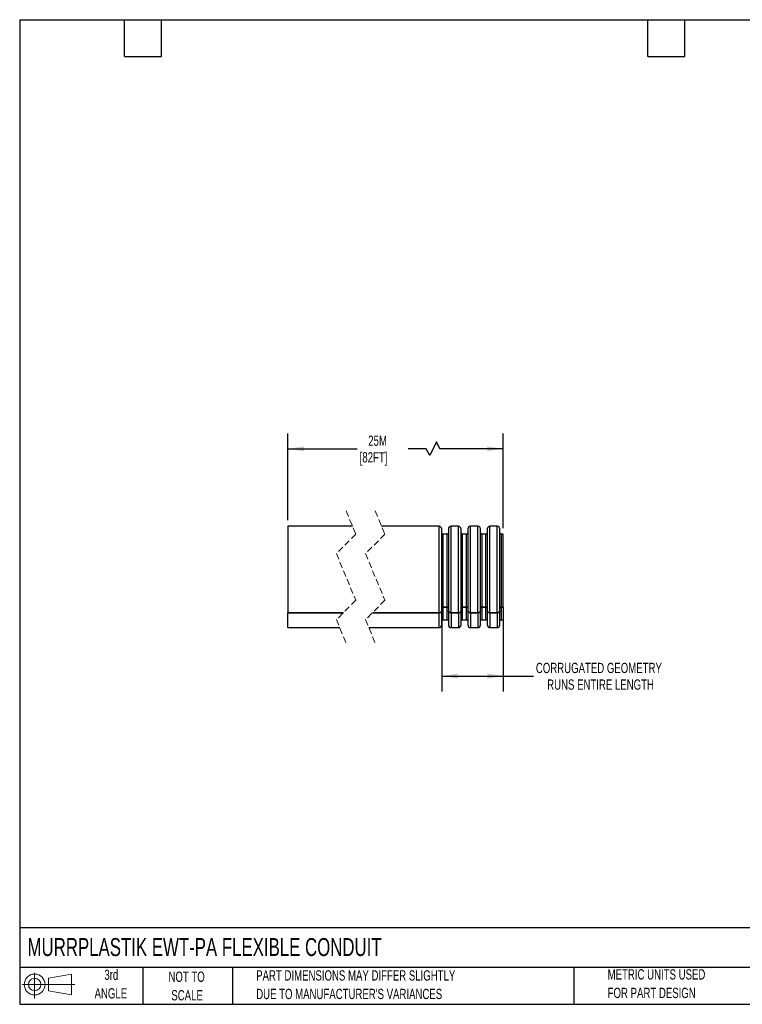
# Model space of a CAD drawing. Header units: millimetres. Extents: x 13 to 546, y 13 to 419.
# Tile 1 of 4: x 13 to 311, y 13 to 419. Entities that reach past the tile are written whole.
import ezdxf

# ---------------------------------------------------------------- set-up
doc = ezdxf.new("R2010")
doc.units = ezdxf.units.MM
doc.header["$LTSCALE"] = 2
doc.linetypes.add('HIDDEN', pattern=[1.905, 1.27, -0.635])
doc.layers.add('DIMENSIONS', color=140, linetype='Continuous', lineweight=25)
doc.layers.add('TEXT', color=140, linetype='Continuous', lineweight=25)
doc.layers.add('SLD-DEFPOINTS', color=7, linetype='Continuous')
doc.styles.add('SLDTEXTSTYLE0', font='TXT', dxfattribs={"width": 0.7})
doc.dimstyles.new('SLDDIMSTYLE0', dxfattribs={"dimtxt": 4.316016, "dimasz": 6.604, "dimexe": 0, "dimexo": 0.0625, "dimgap": 1.079004, "dimtad": 0, "dimtih": 1, "dimtoh": 1, "dimrnd": 1e-09, "dimzin": 12, "dimdsep": 46, "dimtxsty": 'SLDTEXTSTYLE0', "dimsah": 1, "dimcen": 0.09, "dimadec": 0, "dimazin": 3, "dimtfac": 1, "dimtofl": 0, "dimtmove": 0, "dimatfit": 3, "dimfxl": 0, "dimfrac": 2, "dimtolj": 1, "dimtzin": 12, "dimarcsym": 0})

# ---------------------------------------------------------------- blocks, each defined once
blk = doc.blocks.new('Block11')
at = {"color": 7, "linetype": 'Continuous', "lineweight": 18}
for p, q in [((5.18, 10.62), (5.18, 0)), ((10.96, 8.33), (20.35, 10.06)), ((10.96, 3.19), (10.96, 8.33)), ((20.35, 10.06), (20.35, 1.46)), ((0, 5.76), (21.75, 5.76)), ((10.96, 3.19), (20.35, 1.46))]:
    blk.add_line(p, q, dxfattribs=at)
for radius in [4.3, 2.57]:
    blk.add_circle((5.18, 5.76), radius, dxfattribs=at)
blk = doc.blocks.new('Block12')
at = {"layer": 'SLD-DEFPOINTS'}
blk.add_blockref('Block11', (0, 0), dxfattribs=at)
blk = doc.blocks.new('SW_NOTE_0_2')
at = {"layer": 'TEXT', "color": 0, "char_height": 4.2333, "attachment_point": 1, "style": 'SLDTEXTSTYLE0'}
for s, insert in [('PART DIMENSIONS MAY DIFFER SLIGHTLY', (0, 5.46)), ("DUE TO MANUFACTURER'S VARIANCES", (0, -2.19))]:
    blk.add_mtext(s, dxfattribs=dict(at, insert=insert))
blk = doc.blocks.new('SW_NOTE_0_3')
at = {"layer": 'TEXT', "color": 0, "char_height": 4.233, "attachment_point": 2, "style": 'SLDTEXTSTYLE0'}
for s, insert in [('NOT TO', (10.52, 5.46)), ('SCALE', (10.71, -2.19))]:
    blk.add_mtext(s, dxfattribs=dict(at, insert=insert))
blk = doc.blocks.new('SW_NOTE_0_4')
at = {"layer": 'TEXT', "color": 0, "char_height": 4.233, "attachment_point": 2, "style": 'SLDTEXTSTYLE0'}
for s, insert in [('3rd', (4.63, 5.46)), ('ANGLE', (4.44, -2.19))]:
    blk.add_mtext(s, dxfattribs=dict(at, insert=insert))
blk = doc.blocks.new('SW_NOTE_0_5')
at = {"layer": 'TEXT', "color": 0, "char_height": 4.2333, "attachment_point": 1, "style": 'SLDTEXTSTYLE0'}
for s, insert in [('METRIC UNITS USED', (0, 5.46)), ('FOR PART DESIGN', (0, -2.19))]:
    blk.add_mtext(s, dxfattribs=dict(at, insert=insert))
blk = doc.blocks.new('_D')
at = {"layer": 'DIMENSIONS'}
for p, q in [((123.36, 212.53), (123.36, 248.34)), ((212.14, 209.28), (212.14, 248.34)), ((184.64, 244.81), (181.82, 239.17)), ((186.05, 241.99), (184.64, 244.81)), ((123.36, 241.99), (151.95, 241.99)), ((180.41, 241.99), (172.92, 241.99)), ((181.82, 239.17), (180.41, 241.99)), ((212.14, 241.99), (186.05, 241.99))]:
    blk.add_line(p, q, dxfattribs=at)
for points in [[(123.36, 241.99), (129.97, 240.98), (129.97, 243.01)], [(212.14, 241.99), (205.54, 243.01), (205.54, 240.98)]]:
    blk.add_solid(points, dxfattribs=at)
at = {"layer": 'DIMENSIONS', "char_height": 4.233, "attachment_point": 1, "style": 'SLDTEXTSTYLE0'}
for s, insert in [('25M', (156.46, 247.45)), ('[82FT]', (152.92, 240.59))]:
    blk.add_mtext(s, dxfattribs=dict(at, insert=insert))
blk = doc.blocks.new('_D_1')
at = {"layer": 'DIMENSIONS'}
for p, q in [((186.75, 172.56), (186.75, 141.84)), ((212.14, 174.08), (212.14, 141.84)), ((186.75, 148.19), (212.14, 148.19)), ((212.14, 148.19), (224.65, 148.19))]:
    blk.add_line(p, q, dxfattribs=at)
for points in [[(186.75, 148.19), (193.36, 147.18), (193.36, 149.21)], [(212.14, 148.19), (205.54, 149.21), (205.54, 147.18)]]:
    blk.add_solid(points, dxfattribs=at)
at = {"layer": 'DIMENSIONS', "char_height": 4.2333, "attachment_point": 1, "style": 'SLDTEXTSTYLE0'}
for s, insert in [('CORRUGATED GEOMETRY', (225.61, 153.65)), ('RUNS ENTIRE LENGTH', (230.26, 146.79))]:
    blk.add_mtext(s, dxfattribs=dict(at, insert=insert))

msp = doc.modelspace()

# ---------------------------------------------------------------- linework, layer by layer
at = {"color": 7, "linetype": 'HIDDEN', "lineweight": 18}
for p, q in [((147.331, 216.343), (151.331, 206.718)), ((159.331, 216.343), (163.331, 206.718)), ((151.331, 206.718), (143.331, 198.718)), ((163.331, 206.718), (155.331, 198.718)), ((143.331, 198.718), (151.331, 179.468)), ((155.331, 198.718), (163.331, 179.468)), ((151.331, 179.468), (143.331, 171.468)), ((163.331, 179.468), (155.331, 171.468)), ((143.331, 171.468), (147.331, 161.843)), ((155.331, 171.468), (159.331, 161.843))]:
    msp.add_line(p, q, dxfattribs=at)
for p, q in [((149.97, 209.993), (123.361, 209.993)), ((123.361, 209.993), (123.361, 174.327)), ((185.652, 209.993), (161.97, 209.993)), ((185.652, 174.327), (185.652, 209.993)), ((186.767, 207.238), (186.752, 208.902)), ((186.752, 175.097), (186.752, 208.902)), ((189.533, 208.902), (189.518, 207.238)), ((189.533, 208.902), (189.533, 175.097)), ((193.652, 209.993), (190.633, 209.993)), ((190.633, 174.327), (190.633, 209.993)), ((193.652, 174.327), (193.652, 209.993)), ((194.767, 207.238), (194.752, 208.902)), ((194.752, 175.097), (194.752, 208.902)), ((197.533, 208.902), (197.518, 207.238)), ((197.533, 208.902), (197.533, 175.097)), ((201.652, 209.993), (198.633, 209.993)), ((198.633, 174.327), (198.633, 209.993)), ((201.652, 174.327), (201.652, 209.993)), ((202.767, 207.238), (202.752, 208.902)), ((202.752, 175.097), (202.752, 208.902)), ((205.533, 208.902), (205.518, 207.238)), ((205.533, 208.902), (205.533, 175.097)), ((209.652, 209.993), (206.633, 209.993)), ((206.633, 174.327), (206.633, 209.993)), ((209.652, 174.327), (209.652, 209.993)), ((210.767, 207.238), (210.752, 208.902)), ((210.752, 175.097), (210.752, 208.902)), ((186.767, 176.273), (186.767, 207.238)), ((189.018, 206.743), (187.266, 206.743)), ((187.266, 206.743), (187.266, 176.623)), ((189.018, 176.623), (189.018, 206.743)), ((189.518, 207.238), (189.518, 176.273)), ((194.767, 176.273), (194.767, 207.238)), ((197.018, 206.743), (195.266, 206.743)), ((195.266, 206.743), (195.266, 176.623)), ((197.018, 176.623), (197.018, 206.743)), ((197.518, 207.238), (197.518, 176.273)), ((202.767, 176.273), (202.767, 207.238)), ((205.018, 206.743), (203.266, 206.743)), ((203.266, 206.743), (203.266, 176.623)), ((205.018, 176.623), (205.018, 206.743)), ((205.518, 207.238), (205.518, 176.273)), ((210.767, 176.273), (210.767, 207.238)), ((212.142, 206.743), (211.266, 206.743)), ((211.266, 206.743), (211.266, 176.623)), ((212.142, 176.623), (212.142, 206.743)), ((186.767, 176.273), (186.752, 175.097)), ((186.752, 169.283), (186.752, 175.085)), ((186.767, 170.947), (186.767, 175.086)), ((189.018, 176.623), (187.266, 176.623)), ((187.266, 176.612), (189.018, 176.612)), ((187.266, 176.612), (187.266, 171.443)), ((189.018, 171.443), (189.018, 176.612)), ((189.518, 176.273), (189.533, 175.097)), ((189.518, 175), (189.518, 170.947)), ((189.533, 175.085), (189.533, 169.283)), ((194.752, 175.097), (194.767, 176.273)), ((194.752, 169.283), (194.752, 175.085)), ((194.767, 170.947), (194.767, 175.086)), ((197.018, 176.623), (195.266, 176.623)), ((195.266, 176.612), (197.018, 176.612)), ((195.266, 176.612), (195.266, 171.443)), ((197.018, 171.443), (197.018, 176.612)), ((197.518, 176.273), (197.533, 175.097)), ((197.518, 175), (197.518, 170.947)), ((197.533, 175.085), (197.533, 169.283)), ((202.752, 175.097), (202.767, 176.273)), ((202.752, 169.283), (202.752, 175.085)), ((202.767, 170.947), (202.767, 175.086)), ((205.018, 176.623), (203.266, 176.623)), ((203.266, 176.612), (205.018, 176.612)), ((203.266, 176.612), (203.266, 171.443)), ((205.018, 171.443), (205.018, 176.612)), ((205.518, 176.273), (205.533, 175.097)), ((205.518, 175), (205.518, 170.947)), ((205.533, 175.085), (205.533, 169.283)), ((210.752, 175.097), (210.767, 176.273)), ((210.752, 169.283), (210.752, 175.085)), ((210.767, 170.947), (210.767, 175.086)), ((211.266, 176.623), (212.142, 176.623)), ((212.142, 176.612), (211.266, 176.612)), ((211.266, 176.612), (211.266, 171.443)), ((212.142, 176.612), (212.142, 176.623)), ((212.142, 176.612), (212.142, 171.443)), ((123.361, 174.327), (123.361, 174.314)), ((123.361, 174.327), (146.191, 174.327)), ((146.178, 174.314), (123.361, 174.314)), ((123.361, 168.193), (123.361, 174.314)), ((185.652, 174.314), (158.178, 174.314)), ((158.191, 174.327), (185.652, 174.327)), ((185.652, 168.193), (185.652, 174.314)), ((186.752, 169.283), (186.767, 170.947)), ((187.266, 171.443), (189.018, 171.443)), ((189.518, 170.947), (189.533, 169.283)), ((193.652, 174.327), (190.633, 174.327)), ((190.633, 174.314), (193.652, 174.314)), ((190.633, 174.314), (190.633, 168.193)), ((193.652, 174.314), (193.652, 168.193)), ((194.752, 169.283), (194.767, 170.947)), ((195.266, 171.443), (197.018, 171.443)), ((197.518, 170.947), (197.533, 169.283)), ((201.652, 174.327), (198.633, 174.327)), ((198.633, 174.314), (201.652, 174.314)), ((198.633, 174.314), (198.633, 168.193)), ((201.652, 174.314), (201.652, 168.193)), ((202.752, 169.283), (202.767, 170.947)), ((203.266, 171.443), (205.018, 171.443)), ((205.518, 170.947), (205.533, 169.283)), ((209.652, 174.327), (206.633, 174.327)), ((206.633, 174.314), (209.652, 174.314)), ((206.633, 174.314), (206.633, 168.193)), ((209.652, 174.314), (209.652, 168.193)), ((210.752, 169.283), (210.767, 170.947)), ((211.266, 171.443), (212.142, 171.443)), ((123.361, 168.193), (144.692, 168.193)), ((156.692, 168.193), (185.652, 168.193)), ((190.633, 168.193), (193.652, 168.193)), ((198.633, 168.193), (201.652, 168.193)), ((206.633, 168.193), (209.652, 168.193))]:
    msp.add_line(p, q)
for centre, radius, start, end in [((185.652, 208.893), 1.1, 0.49999, 90.00005), ((190.633, 208.893), 1.1, 89.9999, 179.50001), ((193.652, 208.893), 1.1, 0.49999, 90.00001), ((198.633, 208.893), 1.1, 89.9999, 179.50001), ((201.652, 208.893), 1.1, 0.49999, 90.0001), ((206.633, 208.893), 1.1, 89.9999, 179.50001), ((209.652, 208.893), 1.1, 0.49999, 90.0001), ((187.266, 207.243), 0.5, 180.4999, 270.00015), ((189.018, 207.243), 0.5, 269.99996, 359.5001), ((195.266, 207.243), 0.5, 180.4999, 270.00025), ((197.018, 207.243), 0.5, 269.99959, 359.50047), ((203.266, 207.243), 0.5, 180.49953, 270.00041), ((205.018, 207.243), 0.5, 270.00011, 359.49974), ((211.266, 207.243), 0.5, 180.49953, 270.00062), ((187.266, 170.943), 0.5, 89.99985, 179.5001), ((189.018, 170.943), 0.5, 0.4999, 90.00004), ((195.266, 170.943), 0.5, 89.99975, 179.5001), ((197.018, 170.943), 0.5, 0.49953, 90.00041), ((203.266, 170.943), 0.5, 89.99959, 179.50047), ((205.018, 170.943), 0.5, 0.50026, 89.99989), ((211.266, 170.943), 0.5, 89.99938, 179.50047), ((185.652, 169.293), 1.1, 269.99995, 359.50001), ((190.633, 169.293), 1.1, 180.49999, 270.0001), ((193.652, 169.293), 1.1, 269.99999, 359.50001), ((198.633, 169.293), 1.1, 180.49999, 270.0001), ((201.652, 169.293), 1.1, 269.9999, 359.50001), ((206.633, 169.293), 1.1, 180.49999, 270.0001), ((209.652, 169.293), 1.1, 269.9999, 359.50001)]:
    msp.add_arc(centre, radius, start, end)
for points, knots in [([(185.652, 174.327), (185.775, 174.335), (186.013, 174.351), (186.337, 174.479), (186.589, 174.67), (186.731, 174.893), (186.746, 175.042), (186.752, 175.097)], [0, 0, 0, 0, 0.2490697, 0.4846941, 0.6976279, 0.8872663, 1, 1, 1, 1]), ([(185.652, 174.314), (185.775, 174.322), (186.013, 174.338), (186.337, 174.466), (186.589, 174.658), (186.731, 174.881), (186.746, 175.03), (186.752, 175.085)], [0, 0, 0, 0, 0.2489926, 0.4845685, 0.6975057, 0.8872071, 1, 1, 1, 1]), ([(187.266, 176.623), (187.211, 176.619), (187.102, 176.612), (186.955, 176.554), (186.841, 176.467), (186.776, 176.366), (186.769, 176.298), (186.767, 176.273)], [0, 0, 0, 0, 0.2490705, 0.4846948, 0.697628, 0.887266, 1, 1, 1, 1]), ([(186.796, 176.377), (186.796, 176.377), (186.807, 176.421), (186.883, 176.49), (187.005, 176.569), (187.142, 176.607), (187.231, 176.611), (187.266, 176.612)], [0, 0, 0, 0, 0.0039574, 0.2441688, 0.5139019, 0.8079374, 1, 1, 1, 1]), ([(189.518, 176.273), (189.512, 176.313), (189.498, 176.398), (189.406, 176.503), (189.279, 176.579), (189.143, 176.618), (189.054, 176.622), (189.018, 176.623)], [0, 0, 0, 0, 0.1800421, 0.377725, 0.5997688, 0.8418579, 1, 1, 1, 1]), ([(189.018, 176.612), (189.074, 176.609), (189.183, 176.601), (189.329, 176.543), (189.445, 176.46), (189.483, 176.383), (189.499, 176.348)], [0, 0, 0, 0, 0.2873006, 0.5591187, 0.8048149, 1, 1, 1, 1]), ([(190.633, 174.327), (190.51, 174.335), (190.272, 174.351), (189.948, 174.479), (189.696, 174.67), (189.554, 174.893), (189.539, 175.042), (189.533, 175.097)], [0, 0, 0, 0, 0.2490696, 0.4846945, 0.6976277, 0.8872663, 1, 1, 1, 1]), ([(189.533, 175.085), (189.547, 174.996), (189.577, 174.81), (189.78, 174.579), (190.06, 174.411), (190.359, 174.326), (190.555, 174.318), (190.633, 174.314)], [0, 0, 0, 0, 0.1801312, 0.3778558, 0.5998805, 0.8419081, 1, 1, 1, 1]), ([(194.752, 175.097), (194.738, 175.009), (194.708, 174.823), (194.505, 174.592), (194.224, 174.424), (193.926, 174.339), (193.73, 174.331), (193.652, 174.327)], [0, 0, 0, 0, 0.1800418, 0.3777253, 0.5997684, 0.8418589, 1, 1, 1, 1]), ([(193.652, 174.314), (193.775, 174.322), (194.013, 174.338), (194.337, 174.466), (194.589, 174.658), (194.731, 174.881), (194.746, 175.03), (194.752, 175.085)], [0, 0, 0, 0, 0.2489927, 0.4845681, 0.6975059, 0.8872071, 1, 1, 1, 1]), ([(195.266, 176.623), (195.211, 176.619), (195.102, 176.612), (194.955, 176.554), (194.841, 176.467), (194.776, 176.366), (194.769, 176.298), (194.767, 176.273)], [0, 0, 0, 0, 0.2490705, 0.4846947, 0.6976278, 0.8872658, 1, 1, 1, 1]), ([(194.796, 176.377), (194.796, 176.377), (194.807, 176.421), (194.883, 176.49), (195.005, 176.569), (195.142, 176.607), (195.231, 176.611), (195.266, 176.612)], [0, 0, 0, 0, 0.003957, 0.2441693, 0.5139007, 0.8079375, 1, 1, 1, 1]), ([(197.518, 176.273), (197.512, 176.313), (197.498, 176.398), (197.406, 176.503), (197.279, 176.579), (197.143, 176.618), (197.054, 176.622), (197.018, 176.623)], [0, 0, 0, 0, 0.1800412, 0.3777257, 0.5997692, 0.8418581, 1, 1, 1, 1]), ([(197.018, 176.612), (197.074, 176.609), (197.183, 176.601), (197.329, 176.543), (197.445, 176.46), (197.483, 176.383), (197.499, 176.348)], [0, 0, 0, 0, 0.2873001, 0.5591178, 0.8048136, 1, 1, 1, 1]), ([(198.633, 174.327), (198.51, 174.335), (198.272, 174.351), (197.948, 174.479), (197.696, 174.67), (197.554, 174.893), (197.539, 175.042), (197.533, 175.097)], [0, 0, 0, 0, 0.2490698, 0.4846936, 0.6976279, 0.8872661, 1, 1, 1, 1]), ([(197.533, 175.085), (197.547, 174.996), (197.577, 174.81), (197.78, 174.579), (198.06, 174.411), (198.359, 174.326), (198.555, 174.318), (198.633, 174.314)], [0, 0, 0, 0, 0.1801312, 0.3778559, 0.5998816, 0.8419093, 1, 1, 1, 1]), ([(202.752, 175.097), (202.738, 175.009), (202.708, 174.823), (202.505, 174.592), (202.224, 174.424), (201.926, 174.339), (201.73, 174.331), (201.652, 174.327)], [0, 0, 0, 0, 0.1800416, 0.3777249, 0.5997689, 0.841859, 1, 1, 1, 1]), ([(201.652, 174.314), (201.775, 174.322), (202.013, 174.338), (202.337, 174.466), (202.589, 174.658), (202.731, 174.881), (202.746, 175.03), (202.752, 175.085)], [0, 0, 0, 0, 0.2489926, 0.4845678, 0.6975054, 0.8872071, 1, 1, 1, 1]), ([(203.266, 176.623), (203.211, 176.619), (203.102, 176.612), (202.955, 176.554), (202.841, 176.467), (202.776, 176.366), (202.769, 176.298), (202.767, 176.273)], [0, 0, 0, 0, 0.24907057, 0.48469491, 0.69762812, 0.8872662, 1, 1, 1, 1]), ([(202.796, 176.377), (202.796, 176.377), (202.807, 176.421), (202.883, 176.49), (203.005, 176.569), (203.142, 176.607), (203.231, 176.611), (203.266, 176.612)], [0, 0, 0, 0, 0.00395703, 0.24416936, 0.51390379, 0.80793746, 1, 1, 1, 1]), ([(205.518, 176.273), (205.512, 176.313), (205.498, 176.398), (205.406, 176.503), (205.279, 176.579), (205.143, 176.618), (205.054, 176.622), (205.018, 176.623)], [0, 0, 0, 0, 0.1800426, 0.3777253, 0.5997665, 0.8418553, 1, 1, 1, 1]), ([(205.018, 176.612), (205.074, 176.609), (205.183, 176.601), (205.329, 176.543), (205.445, 176.46), (205.483, 176.383), (205.499, 176.348)], [0, 0, 0, 0, 0.2873001, 0.5591178, 0.8048136, 1, 1, 1, 1]), ([(206.633, 174.327), (206.51, 174.335), (206.272, 174.351), (205.948, 174.479), (205.696, 174.67), (205.554, 174.893), (205.539, 175.042), (205.533, 175.097)], [0, 0, 0, 0, 0.2490696, 0.4846945, 0.6976277, 0.8872663, 1, 1, 1, 1]), ([(205.533, 175.085), (205.547, 174.996), (205.577, 174.81), (205.78, 174.579), (206.06, 174.411), (206.359, 174.326), (206.555, 174.318), (206.633, 174.314)], [0, 0, 0, 0, 0.1801307, 0.3778552, 0.5998796, 0.8419082, 1, 1, 1, 1]), ([(210.752, 175.097), (210.738, 175.009), (210.708, 174.823), (210.505, 174.592), (210.224, 174.424), (209.926, 174.339), (209.73, 174.331), (209.652, 174.327)], [0, 0, 0, 0, 0.1800421, 0.3777255, 0.5997685, 0.8418577, 1, 1, 1, 1]), ([(209.652, 174.314), (209.775, 174.322), (210.013, 174.338), (210.337, 174.466), (210.589, 174.658), (210.731, 174.881), (210.746, 175.03), (210.752, 175.085)], [0, 0, 0, 0, 0.2489925, 0.4845689, 0.6975055, 0.8872072, 1, 1, 1, 1]), ([(211.266, 176.623), (211.211, 176.619), (211.102, 176.612), (210.955, 176.554), (210.841, 176.467), (210.776, 176.366), (210.769, 176.298), (210.767, 176.273)], [0, 0, 0, 0, 0.2490705, 0.4846947, 0.6976278, 0.8872658, 1, 1, 1, 1]), ([(210.796, 176.377), (210.796, 176.377), (210.807, 176.421), (210.883, 176.49), (211.005, 176.569), (211.142, 176.607), (211.231, 176.611), (211.266, 176.612)], [0, 0, 0, 0, 0.0039562, 0.2441702, 0.5139013, 0.8079344, 1, 1, 1, 1])]:
    msp.add_open_spline(points, degree=3, knots=knots)
at = {"layer": 'TEXT'}
for p, q in [((12.7, 419.1), (546.1, 419.1)), ((12.7, 419.1), (12.7, 12.7)), ((55.88, 403.86), (55.88, 419.1)), ((71.12, 403.86), (71.12, 419.1)), ((271.78, 403.86), (271.78, 419.1)), ((287.02, 403.86), (287.02, 419.1)), ((55.88, 403.86), (71.12, 403.86)), ((271.78, 403.86), (287.02, 403.86)), ((546.1, 44.252), (12.7, 44.252)), ((546.1, 27.94), (12.7, 27.94)), ((63.5, 27.94), (63.5, 12.7)), ((100.423, 27.94), (100.423, 12.7)), ((241.293, 27.94), (241.293, 12.7)), ((12.7, 12.7), (546.1, 12.7))]:
    msp.add_line(p, q, dxfattribs=at)

# ---------------------------------------------------------------- block references
at = {"layer": 'SLD-DEFPOINTS'}
msp.add_blockref('Block12', (13.676, 15.108), dxfattribs=at)
at = {"layer": 'TEXT'}
for name, p in [('SW_NOTE_0_4', (45.863, 21.53)), ('SW_NOTE_0_3', (71.019, 20.74)), ('SW_NOTE_0_2', (110.239, 21.278)), ('SW_NOTE_0_5', (255.209, 21.708))]:
    msp.add_blockref(name, p, dxfattribs=at)

# ---------------------------------------------------------------- texts
at = {"layer": 'TEXT', "insert": (15.931, 40.037), "char_height": 7.40833, "attachment_point": 1, "style": 'SLDTEXTSTYLE0'}
msp.add_mtext('MURRPLASTIK EWT-PA FLEXIBLE CONDUIT', dxfattribs=at)

# ---------------------------------------------------------------- dimensions: what is measured, and where the dimension line sits
at = {"layer": 'DIMENSIONS'}
for base, p1, p2, text, picture, middle in [((212.142, 241.993), (123.361, 209.993), (212.142, 206.743), '25M\\P[82FT]', '_D', (162.432, 241.993)), ((212.142, 148.193), (186.752, 175.097), (212.142, 176.623), 'CORRUGATED GEOMETRY\\PRUNS ENTIRE LENGTH', '_D_1', (262.403, 148.193))]:
    dim = msp.add_linear_dim(base=base, p1=p1, p2=p2, angle=0, text=text, dimstyle='SLDDIMSTYLE0', dxfattribs=at)
    dim.commit()
    dim.dimension.update_dxf_attribs({"geometry": picture, "text_midpoint": middle, "dimtype": 160})

doc.saveas('drawing.dxf')
